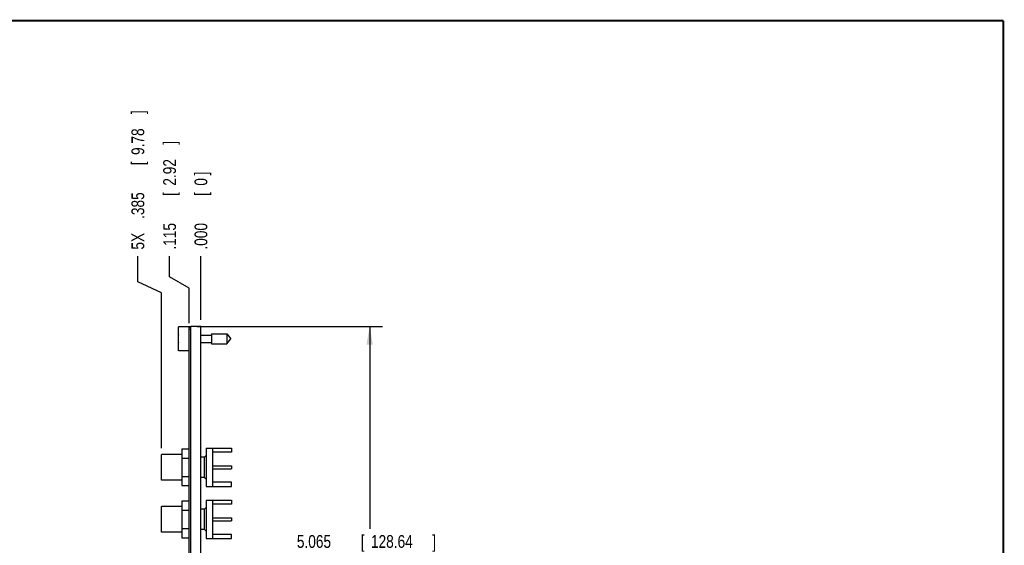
# Model space of a CAD drawing. Header units: inches. Extents: x 0.2 to 16.8, y 0.1 to 10.8.
# Tile 10 of 10: x 7.1 to 16.8, y 5.6 to 10.8. Entities that reach past the tile are written whole.
import ezdxf

# ---------------------------------------------------------------- set-up
doc = ezdxf.new("R2010")
doc.units = ezdxf.units.IN
doc.header["$LTSCALE"] = 0.935
doc.header["$MEASUREMENT"] = 0
doc.layers.get('0').update_dxf_attribs({"linetype": 'CONTINUOUS'})
doc.layers.add('DIMENSIONS', color=7, linetype='CONTINUOUS')
doc.styles.get("Standard").update_dxf_attribs({"font": 'txt', "width": 0.8})
doc.dimstyles.new('DIMSTYLE_1', dxfattribs={"dimtxt": 0.125, "dimasz": 0.18, "dimexe": 0.18, "dimexo": 0.0625, "dimgap": 0.09, "dimtad": 0, "dimtih": 1, "dimtoh": 1, "dimdec": 3, "dimzin": 4, "dimdsep": 46, "dimtxsty": 'STANDARD', "dimblk": '_FILLED', "dimblk1": '_FILLED', "dimblk2": '_FILLED', "dimcen": 0.09, "dimadec": 0, "dimazin": 0, "dimtp": 0.001, "dimtm": 0.001, "dimtfac": 1, "dimtdec": 3, "dimtofl": 0, "dimtmove": 0, "dimatfit": 3, "dimldrblk": '_FILLED', "dimfxl": 1, "dimtolj": 1, "dimtzin": 4, "dimarcsym": 0})
doc.dimstyles.new('DIMSTYLE_2', dxfattribs={"dimtxt": 0.125, "dimasz": 0.18, "dimexe": 0.18, "dimexo": 0.0625, "dimgap": 0.09, "dimtad": 0, "dimtih": 1, "dimtoh": 1, "dimdec": 3, "dimzin": 4, "dimdsep": 46, "dimtxsty": 'STANDARD', "dimblk": '_FILLED', "dimblk1": '_FILLED', "dimblk2": '_FILLED', "dimcen": 0.09, "dimadec": 0, "dimazin": 0, "dimtp": 0.001, "dimtm": 0.001, "dimtfac": 1, "dimtdec": 3, "dimtofl": 0, "dimtmove": 0, "dimatfit": 3, "dimldrblk": '_FILLED', "dimfxl": 1, "dimtolj": 1, "dimtzin": 4, "dimarcsym": 0})

# ---------------------------------------------------------------- blocks, each defined once
blk = doc.blocks.new('_FILLED')
at = {"color": 0, "linetype": 'BYBLOCK'}
blk.add_solid([(0, 0), (-1, 0.174), (-1, -0.174)], dxfattribs=at)
blk = doc.blocks.new('*D12')
at = {"layer": 'DIMENSIONS', "color": 2, "linetype": 'CONTINUOUS'}
for p, q in [((8.8625, 7.7712), (10.676, 7.7712)), ((10.551, 7.7712), (10.551, 5.7933)), ((10.551, 2.7065), (10.551, 5.5433)), ((8.9675, 2.7065), (10.676, 2.7065))]:
    blk.add_line(p, q, dxfattribs=at)
at = {"layer": 'DIMENSIONS', "color": 2, "linetype": 'CONTINUOUS', "xscale": 0.18, "yscale": 0.18, "zscale": 0.18}
for p, rotation in [((10.551, 7.7712), 90), ((10.551, 2.7065), 270)]:
    blk.add_blockref('_FILLED', p, dxfattribs=dict(at, rotation=rotation))
at = {"layer": 'DIMENSIONS', "color": 2, "linetype": 'CONTINUOUS', "width": 0.8}
for s, p in [('5.065', (9.8385, 5.6058)), ('[', (10.4635, 5.6058)), ('128.64', (10.5635, 5.6058)), (']', (11.1635, 5.6058))]:
    blk.add_text(s, height=0.125, dxfattribs=at).set_placement(p)
blk = doc.blocks.new('*D13')
at = {"layer": 'DIMENSIONS', "color": 2, "linetype": 'CONTINUOUS'}
for p, q in [((8.2827, 8.2079), (8.2827, 8.4587)), ((8.515, 8.0982), (8.2827, 8.2079)), ((8.515, 6.5815), (8.515, 8.0982))]:
    blk.add_line(p, q, dxfattribs=at)
at = {"layer": 'DIMENSIONS', "color": 2, "linetype": 'CONTINUOUS', "width": 0.8}
for s, p in [(']', (8.3452, 9.8462)), ('9.78', (8.3452, 9.4462)), ('[', (8.3452, 9.3462)), ('.385', (8.3452, 8.8212)), ('5X ', (8.3452, 8.5212))]:
    blk.add_text(s, height=0.125, rotation=90, dxfattribs=at).set_placement(p)
blk = doc.blocks.new('*D14')
at = {"layer": 'DIMENSIONS', "color": 2, "linetype": 'CONTINUOUS'}
blk.add_line((8.9, 7.8337), (8.9, 8.4587), dxfattribs=at)
at = {"layer": 'DIMENSIONS', "color": 2, "linetype": 'CONTINUOUS', "width": 0.8}
for s, p in [(']', (8.9625, 9.2462)), ('0', (8.9625, 9.1462)), ('[', (8.9625, 9.0462)), ('.000', (8.9625, 8.5212))]:
    blk.add_text(s, height=0.125, rotation=90, dxfattribs=at).set_placement(p)
blk = doc.blocks.new('*D15')
at = {"layer": 'DIMENSIONS', "color": 2, "linetype": 'CONTINUOUS'}
for p, q in [((8.5933, 8.2553), (8.5933, 8.4587)), ((8.785, 8.1429), (8.5933, 8.2553)), ((8.785, 7.8037), (8.785, 8.1429))]:
    blk.add_line(p, q, dxfattribs=at)
at = {"layer": 'DIMENSIONS', "color": 2, "linetype": 'CONTINUOUS', "width": 0.8}
for s, p in [(']', (8.6558, 9.5462)), ('2.92', (8.6558, 9.1462)), ('[', (8.6558, 9.0462)), ('.115', (8.6558, 8.5212))]:
    blk.add_text(s, height=0.125, rotation=90, dxfattribs=at).set_placement(p)

msp = doc.modelspace()

# ---------------------------------------------------------------- linework, layer by layer
at = {"color": 7, "linetype": 'CONTINUOUS'}
for p, q in [((8.68, 7.5307), (8.68, 7.7677)), ((8.8, 7.7677), (8.68, 7.7677)), ((8.785, 3.6512), (8.785, 7.7612)), ((8.8, 7.7612), (8.785, 7.7612)), ((8.8, 7.7412), (8.785, 7.7412)), ((8.8, 3.3255), (8.8, 7.7712)), ((8.9, 7.7712), (8.8, 7.7712)), ((8.9, 3.3282), (8.9, 7.7712)), ((8.68, 7.663), (8.6779, 7.663)), ((8.6779, 7.6354), (8.68, 7.6354)), ((8.9, 7.6842), (9.0037, 7.6842)), ((8.9, 7.6141), (9.0037, 7.6141)), ((9.0037, 7.6984), (9.0037, 7.6)), ((9.0037, 7.6984), (9.1518, 7.6984)), ((9.1518, 7.6984), (9.1518, 7.6)), ((9.1518, 7.6984), (9.1931, 7.6492)), ((9.1518, 7.6), (9.1931, 7.6492)), ((8.785, 7.5307), (8.68, 7.5307)), ((9.0037, 7.6), (9.1518, 7.6)), ((8.712, 6.5742), (8.712, 6.2139)), ((8.712, 6.5742), (8.785, 6.5742)), ((8.95, 6.5815), (8.95, 6.2065)), ((8.95, 6.5815), (9.199, 6.5815)), ((9.012, 6.5815), (9.012, 6.2065)), ((9.199, 6.5815), (9.199, 6.5415)), ((8.515, 6.269), (8.515, 6.519)), ((8.712, 6.519), (8.515, 6.519)), ((8.712, 6.4841), (8.785, 6.4841)), ((8.935, 6.494), (8.9, 6.494)), ((8.935, 6.494), (8.95, 6.509)), ((8.935, 6.294), (8.935, 6.494)), ((9.199, 6.5415), (9.012, 6.5415)), ((9.012, 6.409), (9.199, 6.409)), ((9.012, 6.379), (9.199, 6.379)), ((9.199, 6.409), (9.199, 6.379)), ((8.712, 6.269), (8.515, 6.269)), ((8.712, 6.304), (8.785, 6.304)), ((8.935, 6.294), (8.9, 6.294)), ((8.935, 6.294), (8.95, 6.279)), ((8.712, 6.2139), (8.785, 6.2139)), ((8.95, 6.2065), (9.199, 6.2065)), ((9.199, 6.2465), (9.012, 6.2465)), ((9.199, 6.2065), (9.199, 6.2465)), ((8.95, 6.0728), (8.95, 5.6978)), ((8.95, 6.0728), (9.199, 6.0728)), ((9.012, 6.0728), (9.012, 5.6978)), ((9.199, 6.0728), (9.199, 6.0328)), ((8.515, 5.7603), (8.515, 6.0103)), ((8.712, 6.0103), (8.515, 6.0103)), ((8.712, 6.0655), (8.712, 5.7052)), ((8.712, 6.0655), (8.785, 6.0655)), ((8.712, 5.9754), (8.785, 5.9754)), ((8.935, 5.9853), (8.9, 5.9853)), ((8.935, 5.9853), (8.95, 6.0003)), ((8.935, 5.7853), (8.935, 5.9853)), ((9.199, 6.0328), (9.012, 6.0328)), ((9.012, 5.9003), (9.199, 5.9003)), ((9.199, 5.9003), (9.199, 5.8703)), ((8.712, 5.7953), (8.785, 5.7953)), ((8.935, 5.7853), (8.9, 5.7853)), ((8.935, 5.7853), (8.95, 5.7703)), ((9.012, 5.8703), (9.199, 5.8703)), ((8.712, 5.7603), (8.515, 5.7603)), ((8.712, 5.7052), (8.785, 5.7052)), ((8.95, 5.6978), (9.199, 5.6978)), ((9.199, 5.7378), (9.012, 5.7378)), ((9.199, 5.6978), (9.199, 5.7378))]:
    msp.add_line(p, q, dxfattribs=at)
at = {"color": 7, "linetype": 'CONTINUOUS', "const_width": 0.02}
for points in [[(16.75, 10.7586), (0.25, 10.7586)], [(16.75, 0.2586), (16.75, 10.7586)]]:
    msp.add_lwpolyline(points, dxfattribs=at)
at = {"color": 7, "linetype": 'CONTINUOUS'}
for start, end in [(172.94319, 177.47432), (182.52568, 187.0613)]:
    msp.add_arc((8.9903, 7.6492), 0.3127, start, end, dxfattribs=at)

# ---------------------------------------------------------------- dimensions: what is measured, and where the dimension line sits
at = {"layer": 'DIMENSIONS', "color": 2, "linetype": 'CONTINUOUS'}
dim = msp.add_ordinate_dim(feature_location=(8.515, 6.5815), offset=(-0.2323, 1.8771), dtype=0, origin=(8.9, 7.7712), text='5X <>', dimstyle='DIMSTYLE_1', dxfattribs=at)
dim.commit()
dim.dimension.update_dxf_attribs({"geometry": '*D13', "text_midpoint": (8.2827, 9.2337)})
for feature_location, offset, dtype, picture, middle in [((8.785010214, 7.8036846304), (-0.1917542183, 0.655), 0, '*D15', (8.5932559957, 9.0836846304)), ((8.900010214, 7.8336846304), (0, 0.625), 1, '*D14', (8.900010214, 8.9336846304))]:
    dim = msp.add_ordinate_dim(feature_location=feature_location, offset=offset, dtype=dtype, origin=(8.900010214, 7.7711846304), dimstyle='DIMSTYLE_1', dxfattribs=at)
    dim.commit()
    dim.dimension.update_dxf_attribs({"geometry": picture, "text_midpoint": middle})
dim = msp.add_linear_dim(base=(10.551, 7.7712), p1=(8.9675, 2.7065), p2=(8.8625, 7.7712), angle=90, dimstyle='DIMSTYLE_2', dxfattribs=at)
dim.commit()
dim.dimension.update_dxf_attribs({"geometry": '*D12', "text_midpoint": (10.551, 5.6683), "dimtype": 160})

doc.saveas('drawing.dxf')
